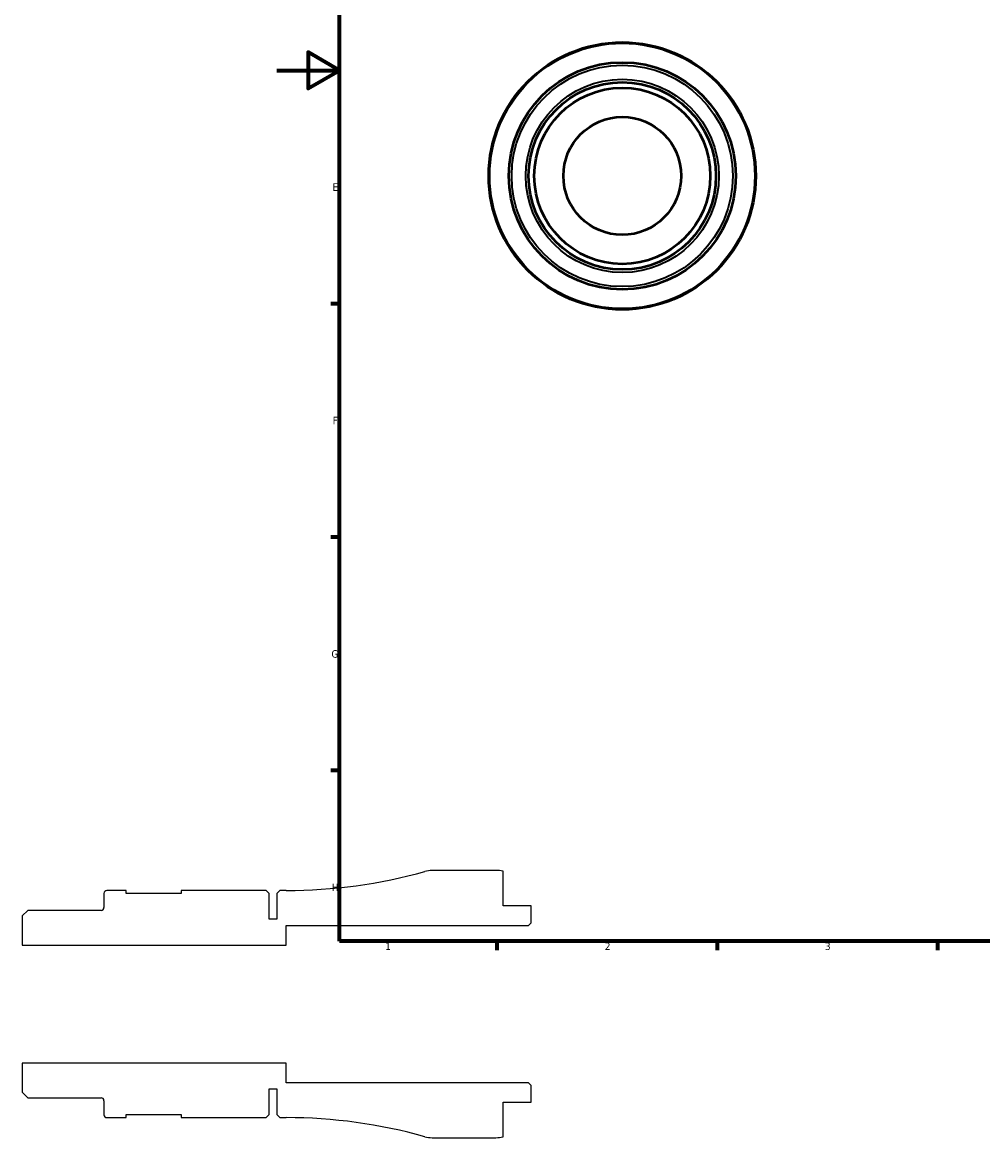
# Model space of a CAD drawing. Header units: millimetres. Extents: x -81 to 905, y -43 to 594.
# Tile 1 of 5: x -81 to 225, y -43 to 312. Entities that reach past the tile are written whole.
import ezdxf

# ---------------------------------------------------------------- set-up
doc = ezdxf.new("R2010")
doc.units = ezdxf.units.MM
for name, color, linetype, lineweight in [('Border (ANSI)', 7, 'Continuous', 70), ('Visible (ANSI)', 7, 'Continuous', 50), ('Visible Narrow (ANSI)', 7, 'Continuous', 35)]:
    doc.layers.add(name, color=color, linetype=linetype, lineweight=lineweight)
doc.styles.add('Note Text (ANSI)', font='tahoma.ttf')

# ---------------------------------------------------------------- blocks, each defined once
blk = doc.blocks.new('Borders Default Border')
at = {"layer": 'Border (ANSI)'}
for p, q in [((20, 222.75), (17.2, 222.75)), ((20, 148.5), (17.2, 148.5)), ((20, 74.25), (17.2, 74.25)), ((70.08, 20), (70.08, 17.2)), ((140.17, 20), (140.17, 17.2)), ((210.25, 20), (210.25, 17.2))]:
    blk.add_line(p, q, dxfattribs=at)
at = {"layer": 'Border (ANSI)', "flags": 128}
for points in [[(20, 20), (20, 574), (821, 574), (821, 20), (20, 20)], [(0, 297), (20, 297), (10, 302.77), (10, 291.23), (20, 297)]]:
    blk.add_lwpolyline(points, dxfattribs=at)
at = {"layer": 'Border (ANSI)', "color": 5, "true_color": 0x0000ff, "char_height": 2.4, "attachment_point": 7, "style": 'Note Text (ANSI)'}
for s, insert in [('E', (17.71, 258.68)), ('F', (17.78, 184.43)), ('G', (17.4, 110.13)), ('H', (17.53, 35.93)), ('1', (34.5, 17.2)), ('2', (104.4, 17.2)), ('3', (174.46, 17.15))]:
    blk.add_mtext(s, dxfattribs=dict(at, insert=insert))

msp = doc.modelspace()

# ---------------------------------------------------------------- linework, layer by layer
for p, q in [((69.7486, 42.5), (49.421, 42.5)), ((71.9986, 31.25), (71.9986, 42.2727)), ((-47.9514, 36.125), (-54.0764, 36.125)), ((-47.9514, 35.125), (-47.9514, 36.125)), ((-3.4314, 36.125), (-30.4514, 36.125)), ((-30.4514, 36.125), (-30.4514, 35.125)), ((-2.4314, 35.125), (-3.4314, 36.125)), ((0.9986, 36.125), (-0.0014, 35.125)), ((2.9986, 36.125), (0.9986, 36.125)), ((-55.0014, 35.2), (-55.0014, 30.732)), ((-30.4514, 35.125), (-47.9514, 35.125)), ((-2.4314, 27), (-2.4314, 35.125)), ((-0.0014, 35.125), (-0.0014, 27)), ((-79.213, 29.807), (-81.0014, 28.0186)), ((-55.9264, 29.807), (-79.213, 29.807)), ((80.9986, 31.25), (71.9986, 31.25)), ((80.9986, 25.85), (80.9986, 31.25)), ((-81.0014, 28.0186), (-81.0014, 18.75)), ((-0.0014, 27), (-2.4314, 27)), ((2.9986, 18.75), (2.9986, 25)), ((2.9986, 25), (80.1486, 25)), ((80.1486, 25), (80.9986, 25.85)), ((-81.0014, 18.75), (2.9986, 18.75)), ((2.9986, -18.75), (-81.0014, -18.75)), ((-81.0014, -18.75), (-81.0014, -28.0186)), ((2.9986, -25), (2.9986, -18.75)), ((-81.0014, -28.0186), (-79.213, -29.807)), ((-2.4314, -35.125), (-2.4314, -27)), ((-2.4314, -27), (-0.0014, -27)), ((-0.0014, -27), (-0.0014, -35.125)), ((80.1486, -25), (2.9986, -25)), ((80.9986, -25.85), (80.1486, -25)), ((80.9986, -31.25), (80.9986, -25.85)), ((-79.213, -29.807), (-55.9264, -29.807)), ((-55.0014, -30.732), (-55.0014, -35.2)), ((71.9986, -42.2727), (71.9986, -31.25)), ((71.9986, -31.25), (80.9986, -31.25)), ((-47.9514, -36.125), (-47.9514, -35.125)), ((-47.9514, -35.125), (-30.4514, -35.125)), ((-30.4514, -35.125), (-30.4514, -36.125)), ((-3.4314, -36.125), (-2.4314, -35.125)), ((-0.0014, -35.125), (0.9986, -36.125)), ((-54.0764, -36.125), (-47.9514, -36.125)), ((-30.4514, -36.125), (-3.4314, -36.125)), ((0.9986, -36.125), (2.9986, -36.125)), ((49.421, -42.5), (69.7486, -42.5))]:
    msp.add_line(p, q)
for centre, major_axis, start_param, end_param in [((2.9986, 199.8347), (-157.6493, -44.131), 1.29785124, 1.57079633), ((49.421, 34), (-8.5, 0), 4.71238898, 4.98533406), ((69.7486, 31.25), (-11.0227, 2.25), 4.71238898, 4.9137469), ((-54.0764, 35.2), (-0.925, 0), 4.71238898, 6.28318531), ((-55.9264, 30.732), (0, -0.925), 0, 1.57079633), ((-55.9264, -30.732), (0.925, 0), 0, 1.57079633), ((-54.0764, -35.2), (0, -0.925), 4.71238898, 6.28318531), ((2.9986, -199.8347), (163.7097, 0), 1.29785124, 1.57079633), ((49.421, -34), (8.1853, -2.2913), 4.71238898, 4.98533406), ((69.7486, -31.25), (11.25, 0), 4.71238898, 4.9137469)]:
    msp.add_ellipse(centre, major_axis=major_axis, ratio=1, start_param=start_param, end_param=end_param)
at = {"layer": 'Visible (ANSI)'}
for radius in [42.5, 36.125, 29.807, 28.0186, 18.75]:
    msp.add_circle((109.9585, 263.4274), radius, dxfattribs=at)
at = {"layer": 'Visible Narrow (ANSI)'}
for radius in [42.1853, 35.2, 30.732]:
    msp.add_circle((109.9585, 263.4274), radius, dxfattribs=at)

# ---------------------------------------------------------------- block references
msp.add_blockref('Borders Default Border', (0, 0))

doc.saveas('drawing.dxf')
